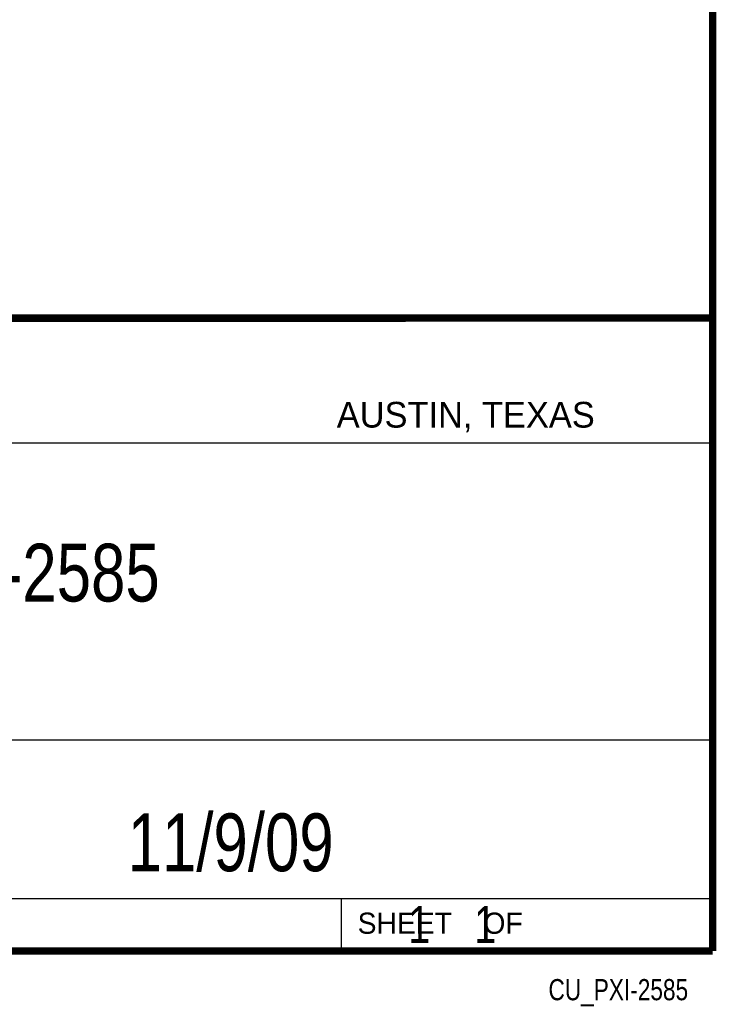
# Model space of a CAD drawing. Header units: inches. Extents: x 0.2 to 16.8, y 0.1 to 10.8.
# Tile 9 of 9: x 14.9 to 16.8, y 0.1 to 2.8. Entities that reach past the tile are written whole.
import ezdxf
from ezdxf.enums import TextEntityAlignment as Align

# ---------------------------------------------------------------- set-up
doc = ezdxf.new("R2010")
doc.units = ezdxf.units.IN
doc.header["$LTSCALE"] = 0.935
doc.header["$MEASUREMENT"] = 0
doc.layers.get('0').update_dxf_attribs({"linetype": 'CONTINUOUS'})
doc.styles.get("Standard").update_dxf_attribs({"font": 'txt', "width": 0.8})

msp = doc.modelspace()

# ---------------------------------------------------------------- linework, layer by layer
at = {"color": 2, "linetype": 'CONTINUOUS'}
for p, q in [((13.0652, 1.9695), (16.745, 1.9695)), ((16.745, 1.9695), (16.745, 0.2605)), ((13.0653, 1.6329), (16.75, 1.6329)), ((13.0652, 0.8295), (16.745, 0.8295)), ((13.0652, 0.4005), (16.745, 0.4005)), ((15.745, 0.4005), (15.745, 0.2605)), ((13.0652, 0.2605), (16.745, 0.2605)), ((15.7462, 0.2607), (16.7462, 0.2607)), ((15.7462, 0.2607), (15.7462, 0.2602)), ((15.7462, 0.2602), (16.7462, 0.2602)), ((16.7462, 0.2607), (16.7462, 0.2602))]:
    msp.add_line(p, q, dxfattribs=at)
at = {"color": 7, "linetype": 'CONTINUOUS', "const_width": 0.02}
for points in [[(16.75, 0.2586), (16.75, 10.7586)], [(11.4718, 1.9702), (16.75, 1.9707)], [(0.25, 0.2586), (16.75, 0.2586)]]:
    msp.add_lwpolyline(points, dxfattribs=at)

# ---------------------------------------------------------------- texts
at = {"color": 2, "linetype": 'CONTINUOUS'}
for s, height, p in [('AUSTIN, TEXAS', 0.069617, (15.7327, 1.6745)), ('SHEET    OF', 0.057262, (15.7892, 0.3052))]:
    msp.add_text(s, height=height, dxfattribs=at).set_placement(p)
at = {"color": 2, "linetype": 'CONTINUOUS', "width": 0.8}
msp.add_text('CU_PXI-2585', height=0.057262, dxfattribs=at).set_placement((16.6837, 0.1254), align=Align.RIGHT)
at = {"color": 7, "linetype": 'CONTINUOUS'}
for s, insert, char_height, width, attachment_point in [('PXI-2585\\P ', (14.9051, 1.3603), 0.15625, 1, 2), ('11/9/09 ', (15.4455, 0.6307), 0.15625, 1, 2), ('    1    1', (15.8075, 0.3805), 0.1, 0.8, 1)]:
    msp.add_mtext(s, dxfattribs=dict(at, insert=insert, char_height=char_height, width=width, attachment_point=attachment_point))

doc.saveas('drawing.dxf')
